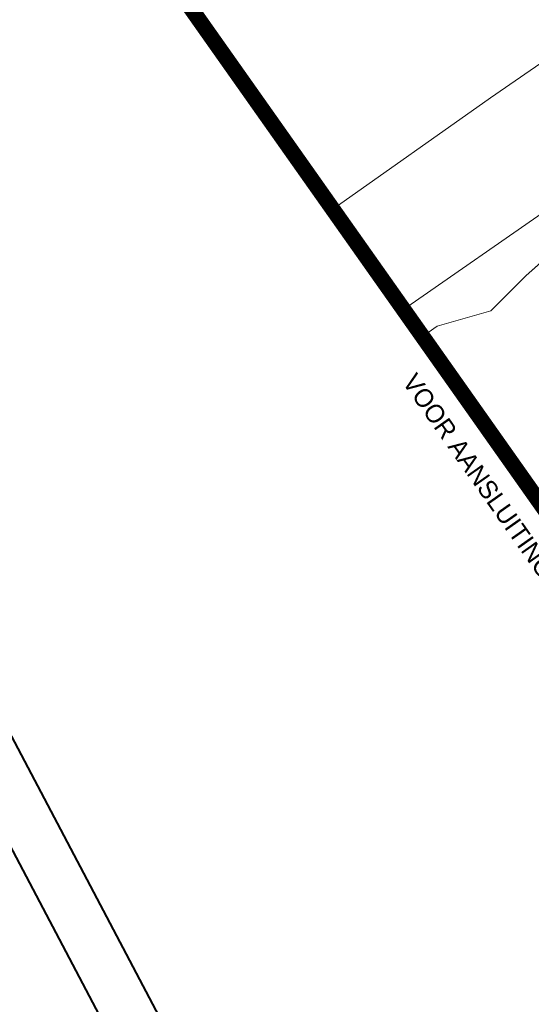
# Model space of a CAD drawing. Header units: metres. Extents: x 148691 to 149199, y 486355 to 486958.
# Tile 3 of 93: x 148865 to 148914, y 486476 to 486570. Entities that reach past the tile are written whole.
import ezdxf

# ---------------------------------------------------------------- set-up
doc = ezdxf.new("R2010")
doc.units = ezdxf.units.M
doc.header["$MEASUREMENT"] = 0
doc.linetypes.add('bladgr', pattern=[6.12, 4, -0.66, 0.07, -0.66, 0.07, -0.66])
for name, color, linetype, lineweight in [('TOP-L-topo objecten vlak', 7, 'Continuous', 0), ('WVB-alg-bladgrens', 2, 'bladgr', 53), ('WVB-alg-onderhoek', 7, 'Continuous', 30), ('WVB-alg-werkgrens', 6, 'Continuous', 53), ('WVB-tekst-dik 035', 1, 'Continuous', 40)]:
    doc.layers.add(name, color=color, linetype=linetype, lineweight=lineweight)
doc.styles.add('Style-WORKING', font='WORKING.shx')

msp = doc.modelspace()

# ---------------------------------------------------------------- linework, layer by layer
at = {"layer": 'TOP-L-topo objecten vlak', "color": 7, "linetype": 'Continuous', "lineweight": 0}
for p, q in [((148971.841, 486590.756), (148902.051, 486542.238)), ((148919.751, 486550.755), (148913.75, 486545.482)), ((148913.75, 486545.482), (148910.383, 486542.113)), ((148910.383, 486542.113), (148905.26, 486540.649)), ((148905.26, 486540.649), (148903.875, 486539.654))]:
    msp.add_line(p, q, dxfattribs=at)
at = {"layer": 'TOP-L-topo objecten vlak', "color": 7, "linetype": 'Continuous', "lineweight": 0, "flags": 128}
for points in [[(148970.327, 486603.755), (148910.369, 486562.405), (148895.303, 486551.797)], [(148903.875, 486539.654), (148905.26, 486540.649), (148910.383, 486542.113), (148913.75, 486545.482), (148919.751, 486550.755), (148923.411, 486552.073), (148934.096, 486560.422), (148940.976, 486563.498), (148950.197, 486570.235), (148961.761, 486579.756), (148971.203, 486586.713)]]:
    msp.add_lwpolyline(points, dxfattribs=at)
at = {"layer": 'WVB-alg-bladgrens', "linetype": 'bladgr', "ltscale": 2.5}
msp.add_line((148857.129, 486605.867), (148946.527, 486479.241), dxfattribs=at)
at = {"layer": 'WVB-alg-onderhoek', "lineweight": 40, "ltscale": 500}
msp.add_line((148691.402, 486819.544), (148936.168, 486355.093), dxfattribs=at)
msp.add_3dface([(148700.488, 486813.029), (148938.261, 486361.848), (149192.16, 486495.653), (148954.388, 486946.834)], dxfattribs=at)
at = {"layer": 'WVB-alg-werkgrens', "linetype": 'Continuous', "ltscale": 2.5, "const_width": 1.5, "flags": 128}
msp.add_lwpolyline([(148874.414, 486581.384), (148933.417, 486497.811), (149000.22, 486545.158), (149005.05, 486538.413), (149067.777, 486582.431), (148982.147, 486744.918), (148917.073, 486677.648), (148942.665, 486628.244)], close=True, dxfattribs=at)

# ---------------------------------------------------------------- texts
at = {"layer": 'WVB-tekst-dik 035', "linetype": 'Continuous', "insert": (148899.951, 486533.948), "char_height": 1.75, "attachment_point": 7, "rotation": 305.14837, "line_spacing_factor": 0.798413, "style": 'Style-WORKING'}
msp.add_mtext('\\C256;VOOR AANSLUITING ZIE BLAD 2\\P\\P', dxfattribs=at)

doc.saveas('drawing.dxf')
